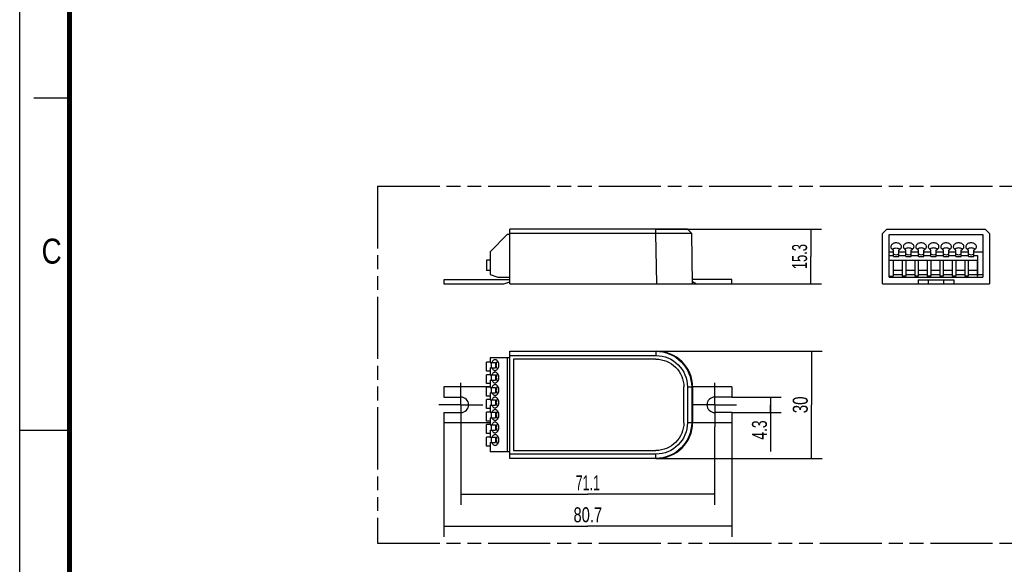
# Model space of a CAD drawing. Header units: millimetres. Extents: x 0 to 210, y 0 to 297.
# Tile 2 of 4: x 0 to 138, y 130 to 206. Entities that reach past the tile are written whole.
import ezdxf
from ezdxf.enums import TextEntityAlignment as Align

# ---------------------------------------------------------------- set-up
doc = ezdxf.new("R2010")
doc.units = ezdxf.units.MM
doc.header["$LTSCALE"] = 19.36
doc.linetypes.add('CENTER', pattern=[0.6, 0.375, -0.075, 0.075, -0.075])
doc.linetypes.add('PHANTOM', pattern=[0.8, 0.45, -0.05, 0.1, -0.05, 0.1, -0.05])
doc.layers.get('0').update_dxf_attribs({"linetype": 'CONTINUOUS'})
for name, color, linetype in [('DEFAULT_3', 7, 'PHANTOM'), ('Z_AXIS', 7, 'CONTINUOUS'), ('Z_DIM_2D', 7, 'CONTINUOUS')]:
    doc.layers.add(name, color=color, linetype=linetype)
doc.styles.get("Standard").update_dxf_attribs({"font": 'txt', "width": 0.7})
doc.styles.add('TEXTSTYLE_2', font='txt', dxfattribs={"width": 0.75})
doc.dimstyles.new('DIMSTYLE_1', dxfattribs={"dimtxt": 2.1, "dimasz": 3.5, "dimexe": 1.5, "dimexo": 0, "dimgap": 0.525, "dimtad": 1, "dimlfac": 2, "dimdsep": 46, "dimtxsty": 'Standard', "dimblk": '_FILLED', "dimblk1": '_FILLED', "dimblk2": '_FILLED', "dimcen": 0.09, "dimclrt": 5, "dimadec": 4, "dimazin": 2, "dimtp": 0.2, "dimtm": 0.2, "dimtfac": 1, "dimtofl": 0, "dimtmove": 0, "dimatfit": 3, "dimldrblk": '_FILLED', "dimfxl": 0, "dimtolj": 1, "dimarcsym": 0})
doc.dimstyles.new('DIMSTYLE_2', dxfattribs={"dimtxt": 2.1, "dimasz": 3.5, "dimexe": 1.5, "dimexo": 0, "dimgap": 0.525, "dimtad": 1, "dimlfac": 2, "dimdsep": 46, "dimtxsty": 'Standard', "dimblk": '_FILLED', "dimblk1": '_FILLED', "dimblk2": '_FILLED', "dimcen": 0.09, "dimclrt": 5, "dimadec": 4, "dimazin": 2, "dimtp": 0.1, "dimtm": 0.1, "dimtfac": 1, "dimtofl": 0, "dimtmove": 0, "dimatfit": 3, "dimldrblk": '_FILLED', "dimfxl": 0, "dimtolj": 1, "dimarcsym": 0})
doc.dimstyles.new('DIMSTYLE_3', dxfattribs={"dimtxt": 2.1, "dimasz": 3.5, "dimexe": 1.5, "dimexo": 0, "dimgap": 0.525, "dimtad": 1, "dimdec": 1, "dimlfac": 2, "dimdsep": 46, "dimtxsty": 'Standard', "dimblk": '_FILLED', "dimblk1": '_FILLED', "dimblk2": '_FILLED', "dimcen": 0.09, "dimclrt": 5, "dimadec": 4, "dimazin": 2, "dimtp": 0.3, "dimtm": 0.3, "dimtfac": 1, "dimtdec": 1, "dimtofl": 0, "dimtmove": 0, "dimatfit": 3, "dimldrblk": '_FILLED', "dimfxl": 0, "dimtolj": 1, "dimarcsym": 0})
doc.dimstyles.new('DIMSTYLE_4', dxfattribs={"dimtxt": 2.1, "dimasz": 3.5, "dimexe": 1.5, "dimexo": 0, "dimgap": 0.525, "dimtad": 1, "dimlfac": 2, "dimdsep": 46, "dimtxsty": 'Standard', "dimblk": '_FILLED', "dimblk1": '_FILLED', "dimblk2": '_FILLED', "dimcen": 0.09, "dimclrt": 5, "dimadec": 4, "dimazin": 2, "dimtp": 0.3, "dimtm": 0.3, "dimtfac": 1, "dimtofl": 0, "dimtmove": 0, "dimatfit": 3, "dimldrblk": '_FILLED', "dimfxl": 0, "dimtolj": 1, "dimarcsym": 0})

# ---------------------------------------------------------------- blocks, each defined once
blk = doc.blocks.new('*D2')
at = {"layer": 'Z_DIM_2D', "color": 2, "linetype": 'Continuous', "transparency": 16777216}
for p, q in [((89.13, 176.64), (112.33, 176.64)), ((110.83, 176.64), (110.83, 172.82)), ((110.83, 168.99), (110.83, 172.82)), ((89.25, 168.99), (112.33, 168.99))]:
    blk.add_line(p, q, dxfattribs=at)
at = {"layer": 'Z_DIM_2D', "color": 5, "linetype": 'Continuous', "transparency": 16777216, "width": 0.642857}
blk.add_text('15.3', height=2.1, rotation=90, dxfattribs=at).set_placement((110.3, 172.82), align=Align.CENTER)
blk = doc.blocks.new('_FILLED')
at = {"color": 0, "linetype": 'ByBlock'}
blk.add_solid([(0, 0), (-1, 0.125), (-1, -0.125)], dxfattribs=at)
blk = doc.blocks.new('_NONE')
blk = doc.blocks.new('*D3')
at = {"layer": 'Z_DIM_2D', "color": 2, "linetype": 'Continuous', "transparency": 16777216}
for p, q in [((89.13, 159.55), (112.41, 159.55)), ((110.91, 159.55), (110.91, 152.05)), ((110.91, 144.55), (110.91, 152.05)), ((89.13, 144.55), (112.41, 144.55))]:
    blk.add_line(p, q, dxfattribs=at)
at = {"layer": 'Z_DIM_2D', "color": 5, "linetype": 'Continuous', "transparency": 16777216, "width": 0.75}
blk.add_text('30', height=2.1, rotation=90, dxfattribs=at).set_placement((110.39, 152.05), align=Align.CENTER)
blk = doc.blocks.new('*D4')
at = {"layer": 'Z_DIM_2D', "color": 2, "linetype": 'Continuous', "transparency": 16777216}
for p, q in [((99.75, 153.13), (106.69, 153.13)), ((105.19, 153.13), (105.19, 152.05)), ((105.19, 150.98), (105.19, 152.05)), ((105.19, 152.05), (105.19, 145.52)), ((99.75, 150.98), (106.69, 150.98))]:
    blk.add_line(p, q, dxfattribs=at)
at = {"layer": 'Z_DIM_2D', "color": 5, "linetype": 'Continuous', "transparency": 16777216, "width": 0.690476}
blk.add_text('4.3', height=2.1, rotation=90, dxfattribs=at).set_placement((104.67, 149.87), align=Align.RIGHT)
blk = doc.blocks.new('*D5')
at = {"layer": 'Z_DIM_2D', "color": 2, "linetype": 'Continuous', "transparency": 16777216}
for p, q in [((61.81, 148.98), (61.81, 138.04)), ((97.35, 148.98), (97.35, 138.04)), ((61.81, 139.54), (79.58, 139.54)), ((97.35, 139.54), (79.58, 139.54))]:
    blk.add_line(p, q, dxfattribs=at)
at = {"layer": 'Z_DIM_2D', "color": 5, "linetype": 'Continuous', "transparency": 16777216, "width": 0.625}
blk.add_text('71.1', height=2.1, dxfattribs=at).set_placement((79.58, 140.07), align=Align.CENTER)
blk = doc.blocks.new('*D6')
at = {"layer": 'Z_DIM_2D', "color": 2, "linetype": 'Continuous', "transparency": 16777216}
for p, q in [((59.4, 149.55), (59.4, 133.57)), ((99.75, 149.55), (99.75, 133.57)), ((59.4, 135.07), (79.58, 135.07)), ((99.75, 135.07), (79.58, 135.07))]:
    blk.add_line(p, q, dxfattribs=at)
at = {"layer": 'Z_DIM_2D', "color": 5, "linetype": 'Continuous', "transparency": 16777216, "width": 0.732143}
blk.add_text('80.7', height=2.1, dxfattribs=at).set_placement((79.58, 135.6), align=Align.CENTER)

msp = doc.modelspace()

# ---------------------------------------------------------------- linework, layer by layer
at = {"color": 2, "linetype": 'Continuous'}
for p, q in [((0, 0), (0, 297)), ((7, 195), (2, 195)), ((0, 148.5), (7, 148.5))]:
    msp.add_line(p, q, dxfattribs=at)
at = {"color": 7, "linetype": 'Continuous'}
for p, q in [((68.6539, 168.9935), (68.6539, 176.6435)), ((93.5308, 176.6435), (68.6539, 176.6435)), ((94.1307, 176.0539), (93.5308, 176.6435)), ((121.4514, 176.6435), (120.8514, 176.0435)), ((121.4514, 176.6435), (135.2514, 176.6435)), ((135.8514, 176.0435), (135.2514, 176.6435)), ((68.3039, 175.9185), (65.8839, 173.4985)), ((68.6539, 175.9185), (68.3039, 175.9185)), ((89.1301, 176.0435), (68.6539, 176.0435)), ((94.1307, 176.0539), (89.1301, 176.0435)), ((94.2539, 168.9935), (94.1307, 176.0539)), ((120.8514, 168.9935), (120.8514, 176.0435)), ((121.7764, 169.9185), (121.7764, 175.9185)), ((121.7764, 175.9185), (134.9264, 175.9185)), ((134.9264, 175.9185), (134.9264, 169.9185)), ((135.8514, 176.0435), (135.8514, 168.9935)), ((65.8839, 173.4985), (65.8839, 170.3135)), ((121.7764, 173.4985), (122.4014, 173.4985)), ((121.7764, 172.9585), (122.4014, 172.9585)), ((122.4014, 172.8185), (122.4014, 173.7463)), ((122.4014, 172.8185), (123.1514, 172.8185)), ((123.1514, 172.8185), (123.1514, 173.7463)), ((123.1514, 173.4985), (124.1514, 173.4985)), ((123.1514, 172.9585), (124.1514, 172.9585)), ((124.1514, 172.8185), (124.1514, 173.7463)), ((124.1514, 172.8185), (124.9014, 172.8185)), ((124.9014, 172.8185), (124.9014, 173.7463)), ((124.9014, 173.4985), (125.9014, 173.4985)), ((124.9014, 172.9585), (125.9014, 172.9585)), ((125.9014, 172.8185), (125.9014, 173.7463)), ((125.9014, 172.8185), (126.6514, 172.8185)), ((126.6514, 172.8185), (126.6514, 173.7463)), ((126.6514, 173.4985), (127.6514, 173.4985)), ((126.6514, 172.9585), (127.6514, 172.9585)), ((127.6514, 172.8185), (127.6514, 173.7463)), ((127.6514, 172.8185), (128.4014, 172.8185)), ((128.4014, 172.8185), (128.4014, 173.7463)), ((128.4014, 173.4985), (129.4014, 173.4985)), ((128.4014, 172.9585), (129.4014, 172.9585)), ((129.4014, 172.8185), (129.4014, 173.7463)), ((129.4014, 172.8185), (130.1514, 172.8185)), ((130.1514, 172.8185), (130.1514, 173.7463)), ((130.1514, 173.4985), (131.1514, 173.4985)), ((130.1514, 172.9585), (131.1514, 172.9585)), ((131.1514, 172.8185), (131.1514, 173.7463)), ((131.1514, 172.8185), (131.9014, 172.8185)), ((131.9014, 172.8185), (131.9014, 173.7463)), ((131.9014, 173.4985), (132.9014, 173.4985)), ((131.9014, 172.9585), (132.9014, 172.9585)), ((132.9014, 172.8185), (132.9014, 173.7463)), ((132.9014, 172.8185), (133.6514, 172.8185)), ((133.6514, 172.8185), (133.6514, 173.7463)), ((133.6514, 173.4985), (134.9264, 173.4985)), ((133.6514, 172.9585), (134.1764, 172.9585)), ((134.1764, 172.9585), (134.1764, 170.0794)), ((65.3739, 172.3185), (65.3739, 170.8685)), ((65.8839, 172.3185), (65.3739, 172.3185)), ((121.7764, 172.3185), (134.1764, 172.3185)), ((122.3764, 172.3185), (122.3764, 170.0794)), ((123.6264, 172.3185), (123.6264, 170.0794)), ((124.1264, 172.3185), (124.1264, 170.0794)), ((125.3764, 172.3185), (125.3764, 170.0794)), ((125.8764, 172.3185), (125.8764, 170.0794)), ((127.1264, 172.3185), (127.1264, 170.0794)), ((127.6264, 172.3185), (127.6264, 170.0794)), ((128.8764, 172.3185), (128.8764, 170.0794)), ((129.3764, 172.3185), (129.3764, 170.0794)), ((130.6264, 172.3185), (130.6264, 170.0794)), ((131.1264, 172.3185), (131.1264, 170.0794)), ((132.3764, 172.3185), (132.3764, 170.0794)), ((132.8764, 172.3185), (132.8764, 170.0794)), ((134.1264, 172.3185), (134.1264, 170.0794)), ((65.8839, 170.8685), (65.3739, 170.8685)), ((65.8839, 170.3135), (66.9639, 169.9185)), ((66.9639, 169.9185), (68.6539, 169.9185)), ((121.7764, 170.0794), (122.3764, 170.0794)), ((121.7764, 169.9185), (134.9264, 169.9185)), ((123.6264, 170.8685), (122.3764, 170.8685)), ((122.3764, 170.3135), (123.6264, 170.3135)), ((124.1264, 170.0794), (123.6264, 170.0794)), ((125.3764, 170.8685), (124.1264, 170.8685)), ((124.1264, 170.3135), (125.3764, 170.3135)), ((125.8764, 170.0794), (125.3764, 170.0794)), ((127.1264, 170.8685), (125.8764, 170.8685)), ((125.8764, 170.3135), (127.1264, 170.3135)), ((127.6264, 170.0794), (127.1264, 170.0794)), ((128.8764, 170.8685), (127.6264, 170.8685)), ((127.6264, 170.3135), (128.8764, 170.3135)), ((129.3764, 170.0794), (128.8764, 170.0794)), ((130.6264, 170.8685), (129.3764, 170.8685)), ((129.3764, 170.3135), (130.6264, 170.3135)), ((131.1264, 170.0794), (130.6264, 170.0794)), ((132.3764, 170.8685), (131.1264, 170.8685)), ((131.1264, 170.3135), (132.3764, 170.3135)), ((132.8764, 170.0794), (132.3764, 170.0794)), ((134.1264, 170.8685), (132.8764, 170.8685)), ((132.8764, 170.3135), (134.1264, 170.3135)), ((134.1764, 170.0794), (134.1264, 170.0794)), ((134.1764, 170.3135), (134.9264, 170.3135)), ((59.4039, 169.5535), (59.4039, 168.9935)), ((68.6539, 169.5535), (59.4039, 169.5535)), ((59.4039, 168.9935), (67.8421, 168.9935)), ((67.8421, 168.9935), (68.6539, 169.3035)), ((68.6539, 168.9935), (94.2539, 168.9935)), ((99.7534, 169.5935), (94.2434, 169.5935)), ((94.2478, 169.3447), (94.8034, 168.9935)), ((94.8034, 168.9935), (99.7534, 168.9935)), ((99.7534, 168.9935), (99.7534, 169.5935)), ((120.8514, 168.9935), (135.8514, 168.9935)), ((125.8514, 169.5535), (130.8514, 169.5535)), ((125.8514, 169.5535), (125.8514, 168.9935)), ((127.2764, 169.5535), (127.2764, 168.9935)), ((129.4264, 169.5535), (129.4264, 168.9935)), ((130.8514, 169.5535), (130.8514, 168.9935)), ((65.8839, 158.6272), (65.8839, 158.0022)), ((68.6539, 158.6272), (65.8839, 158.6272)), ((68.3039, 158.6272), (68.3039, 145.4772)), ((68.6539, 144.5522), (68.6539, 159.5522)), ((68.6539, 159.5522), (89.1301, 159.5522)), ((68.6539, 158.9522), (89.1301, 158.9522)), ((65.3739, 156.7772), (65.3739, 158.0272)), ((65.8839, 158.0272), (65.3739, 158.0272)), ((65.8839, 158.0022), (66.6689, 158.0022)), ((65.8839, 157.2522), (65.8839, 156.2522)), ((65.8839, 157.2522), (66.6689, 157.2522)), ((66.0239, 158.0022), (66.0239, 157.2522)), ((66.6689, 158.0022), (66.6689, 157.2522)), ((69.1539, 158.4522), (69.1539, 145.6522)), ((89.1301, 158.4522), (69.1539, 158.4522)), ((65.8839, 156.7772), (65.3739, 156.7772)), ((65.3739, 155.0272), (65.3739, 156.2772)), ((65.8839, 156.2772), (65.3739, 156.2772)), ((65.8839, 156.2522), (66.6689, 156.2522)), ((66.0239, 156.2522), (66.0239, 155.5022)), ((66.6689, 156.2522), (66.6689, 155.5022)), ((59.4039, 154.5522), (59.4039, 153.1272)), ((65.8839, 154.5522), (59.4039, 154.5522)), ((65.8839, 155.0272), (65.3739, 155.0272)), ((65.3739, 153.2772), (65.3739, 154.5272)), ((65.8839, 154.5272), (65.3739, 154.5272)), ((65.8839, 155.5022), (65.8839, 154.5022)), ((65.8839, 155.5022), (66.6689, 155.5022)), ((65.8839, 154.5022), (66.6689, 154.5022)), ((66.0239, 154.5022), (66.0239, 153.7522)), ((66.6689, 154.5022), (66.6689, 153.7522)), ((93.0308, 149.5522), (93.0308, 154.5522)), ((93.5308, 154.5522), (93.5308, 149.5522)), ((94.1307, 154.5522), (94.1307, 149.5522)), ((99.7534, 154.5522), (94.2434, 154.5522)), ((94.2434, 154.5522), (94.2434, 149.5522)), ((99.7534, 154.5522), (99.7534, 153.1272)), ((59.4039, 153.1272), (61.8089, 153.1272)), ((65.8839, 153.2772), (65.3739, 153.2772)), ((65.8839, 153.7522), (65.8839, 152.7522)), ((65.8839, 153.7522), (66.6689, 153.7522)), ((99.7534, 153.1272), (97.3534, 153.1272)), ((65.3739, 151.5272), (65.3739, 152.7772)), ((65.8839, 152.7772), (65.3739, 152.7772)), ((65.8839, 152.7522), (66.6689, 152.7522)), ((65.8839, 152.0022), (65.8839, 151.0022)), ((65.8839, 152.0022), (66.6689, 152.0022)), ((66.0239, 152.7522), (66.0239, 152.0022)), ((66.6689, 152.7522), (66.6689, 152.0022)), ((59.4039, 150.9772), (59.4039, 149.5522)), ((59.4039, 150.9772), (61.8089, 150.9772)), ((65.8839, 151.5272), (65.3739, 151.5272)), ((65.3739, 149.7772), (65.3739, 151.0272)), ((65.8839, 151.0272), (65.3739, 151.0272)), ((65.8839, 151.0022), (66.6689, 151.0022)), ((66.0239, 151.0022), (66.0239, 150.2522)), ((66.6689, 151.0022), (66.6689, 150.2522)), ((99.7534, 150.9772), (97.3534, 150.9772)), ((99.7534, 150.9772), (99.7534, 149.5522)), ((65.8839, 149.5522), (59.4039, 149.5522)), ((65.8839, 149.7772), (65.3739, 149.7772)), ((65.3739, 148.0272), (65.3739, 149.2772)), ((65.8839, 149.2772), (65.3739, 149.2772)), ((65.8839, 150.2522), (65.8839, 149.2522)), ((65.8839, 150.2522), (66.6689, 150.2522)), ((65.8839, 149.2522), (66.6689, 149.2522)), ((66.0239, 149.2522), (66.0239, 148.5022)), ((66.6689, 149.2522), (66.6689, 148.5022)), ((99.7534, 149.5522), (94.2434, 149.5522)), ((65.8839, 148.0272), (65.3739, 148.0272)), ((65.8839, 148.5022), (65.8839, 147.5022)), ((65.8839, 148.5022), (66.6689, 148.5022)), ((65.3739, 146.2772), (65.3739, 147.5272)), ((65.8839, 147.5272), (65.3739, 147.5272)), ((65.8839, 146.2772), (65.3739, 146.2772)), ((65.8839, 147.5022), (66.6689, 147.5022)), ((65.8839, 146.7522), (65.8839, 145.4772)), ((65.8839, 146.7522), (66.6689, 146.7522)), ((66.0239, 147.5022), (66.0239, 146.7522)), ((66.6689, 147.5022), (66.6689, 146.7522)), ((68.6539, 145.4772), (65.8839, 145.4772)), ((89.1301, 145.1522), (68.6539, 145.1522)), ((69.1539, 145.6522), (89.1301, 145.6522)), ((89.1301, 144.5522), (68.6539, 144.5522))]:
    msp.add_line(p, q, dxfattribs=at)
at = {"color": 9, "linetype": 'Continuous'}
for p, q in [((89.1301, 176.0435), (89.1301, 176.6435)), ((89.2531, 168.9935), (89.1301, 176.0435)), ((89.1301, 159.5522), (89.1301, 158.9522)), ((93.5308, 154.5522), (94.2434, 154.5522)), ((94.2434, 149.5522), (93.5308, 149.5522)), ((89.1301, 144.5522), (89.1301, 145.1522))]:
    msp.add_line(p, q, dxfattribs=at)
at = {"color": 7, "linetype": 'Continuous', "const_width": 0.7}
msp.add_lwpolyline([(7, 7), (7, 290)], dxfattribs=at)
at = {"color": 7, "linetype": 'Continuous'}
for points in [[(123.5264, 174.2056), (123.5168, 174.2895), (123.4897, 174.3694), (123.4445, 174.4463), (123.3832, 174.5173), (123.3066, 174.5805), (123.2172, 174.6346), (123.1168, 174.678), (123.0082, 174.7099), (122.8937, 174.7292), (122.7764, 174.7359), (122.6591, 174.7292), (122.5446, 174.7099), (122.436, 174.678), (122.3356, 174.6346), (122.2462, 174.5805), (122.1696, 174.5173), (122.1083, 174.4463), (122.0631, 174.3694), (122.036, 174.2895), (122.0264, 174.2056)], [(122.0264, 174.2056), (122.0331, 174.1354), (122.0521, 174.0678), (122.0838, 174.0022), (122.1271, 173.9401), (122.1816, 173.8826), (122.2462, 173.8305), (122.3193, 173.7852), (122.4014, 173.7463)], [(122.2197, 173.8519), (122.2945, 173.9046), (122.4014, 173.9577), (122.52, 173.9966), (122.6462, 174.0207), (122.7764, 174.0286), (122.9066, 174.0207), (123.0328, 173.9966), (123.1514, 173.9577), (123.2583, 173.9046), (123.3331, 173.8519)], [(123.1514, 173.7463), (123.2335, 173.7852), (123.3066, 173.8305), (123.3711, 173.8826), (123.4257, 173.9401), (123.469, 174.0022), (123.5007, 174.0678), (123.5197, 174.1354), (123.5264, 174.2056)], [(125.2764, 174.2056), (125.2668, 174.2895), (125.2397, 174.3694), (125.1945, 174.4463), (125.1332, 174.5173), (125.0566, 174.5805), (124.9672, 174.6346), (124.8668, 174.678), (124.7582, 174.7099), (124.6437, 174.7292), (124.5264, 174.7359), (124.4091, 174.7292), (124.2946, 174.7099), (124.186, 174.678), (124.0856, 174.6346), (123.9962, 174.5805), (123.9196, 174.5173), (123.8583, 174.4463), (123.8131, 174.3694), (123.786, 174.2895), (123.7764, 174.2056)], [(123.7764, 174.2056), (123.7831, 174.1354), (123.8021, 174.0678), (123.8338, 174.0022), (123.8771, 173.9401), (123.9316, 173.8826), (123.9962, 173.8305), (124.0693, 173.7852), (124.1514, 173.7463)], [(125.0831, 173.8519), (125.0083, 173.9046), (124.9014, 173.9577), (124.7828, 173.9966), (124.6566, 174.0207), (124.5264, 174.0286), (124.3962, 174.0207), (124.27, 173.9966), (124.1514, 173.9577), (124.0445, 173.9046), (123.9697, 173.8519)], [(124.9014, 173.7463), (124.9835, 173.7852), (125.0566, 173.8305), (125.1211, 173.8826), (125.1757, 173.9401), (125.219, 174.0022), (125.2507, 174.0678), (125.2697, 174.1354), (125.2764, 174.2056)], [(127.0264, 174.2056), (127.0168, 174.2895), (126.9897, 174.3694), (126.9445, 174.4463), (126.8832, 174.5173), (126.8066, 174.5805), (126.7172, 174.6346), (126.6168, 174.678), (126.5082, 174.7099), (126.3937, 174.7292), (126.2764, 174.7359), (126.1591, 174.7292), (126.0446, 174.7099), (125.936, 174.678), (125.8356, 174.6346), (125.7462, 174.5805), (125.6696, 174.5173), (125.6083, 174.4463), (125.5631, 174.3694), (125.536, 174.2895), (125.5264, 174.2056)], [(125.5264, 174.2056), (125.5331, 174.1354), (125.5521, 174.0678), (125.5838, 174.0022), (125.6271, 173.9401), (125.6816, 173.8826), (125.7462, 173.8305), (125.8193, 173.7852), (125.9014, 173.7463)], [(126.8331, 173.8519), (126.7583, 173.9046), (126.6514, 173.9577), (126.5328, 173.9966), (126.4066, 174.0207), (126.2764, 174.0286), (126.1462, 174.0207), (126.02, 173.9966), (125.9014, 173.9577), (125.7945, 173.9046), (125.7197, 173.8519)], [(126.6514, 173.7463), (126.7335, 173.7852), (126.8066, 173.8305), (126.8711, 173.8826), (126.9257, 173.9401), (126.969, 174.0022), (127.0007, 174.0678), (127.0197, 174.1354), (127.0264, 174.2056)], [(128.7764, 174.2056), (128.7668, 174.2895), (128.7397, 174.3694), (128.6945, 174.4463), (128.6332, 174.5173), (128.5566, 174.5805), (128.4672, 174.6346), (128.3668, 174.678), (128.2582, 174.7099), (128.1437, 174.7292), (128.0264, 174.7359), (127.9091, 174.7292), (127.7946, 174.7099), (127.686, 174.678), (127.5856, 174.6346), (127.4962, 174.5805), (127.4196, 174.5173), (127.3583, 174.4463), (127.3131, 174.3694), (127.286, 174.2895), (127.2764, 174.2056)], [(127.2764, 174.2056), (127.2831, 174.1354), (127.3021, 174.0678), (127.3338, 174.0022), (127.3771, 173.9401), (127.4316, 173.8826), (127.4962, 173.8305), (127.5693, 173.7852), (127.6514, 173.7463)], [(128.5831, 173.8519), (128.5083, 173.9046), (128.4014, 173.9577), (128.2828, 173.9966), (128.1566, 174.0207), (128.0264, 174.0286), (127.8962, 174.0207), (127.77, 173.9966), (127.6514, 173.9577), (127.5445, 173.9046), (127.4697, 173.8519)], [(128.4014, 173.7463), (128.4835, 173.7852), (128.5566, 173.8305), (128.6211, 173.8826), (128.6757, 173.9401), (128.719, 174.0022), (128.7507, 174.0678), (128.7697, 174.1354), (128.7764, 174.2056)], [(130.5264, 174.2056), (130.5168, 174.2895), (130.4897, 174.3694), (130.4445, 174.4463), (130.3832, 174.5173), (130.3066, 174.5805), (130.2172, 174.6346), (130.1168, 174.678), (130.0082, 174.7099), (129.8937, 174.7292), (129.7764, 174.7359), (129.6591, 174.7292), (129.5446, 174.7099), (129.436, 174.678), (129.3356, 174.6346), (129.2462, 174.5805), (129.1696, 174.5173), (129.1083, 174.4463), (129.0631, 174.3694), (129.036, 174.2895), (129.0264, 174.2056)], [(129.0264, 174.2056), (129.0331, 174.1354), (129.0521, 174.0678), (129.0838, 174.0022), (129.1271, 173.9401), (129.1816, 173.8826), (129.2462, 173.8305), (129.3193, 173.7852), (129.4014, 173.7463)], [(130.3331, 173.8519), (130.2583, 173.9046), (130.1514, 173.9577), (130.0328, 173.9966), (129.9066, 174.0207), (129.7764, 174.0286), (129.6462, 174.0207), (129.52, 173.9966), (129.4014, 173.9577), (129.2945, 173.9046), (129.2197, 173.8519)], [(130.1514, 173.7463), (130.2335, 173.7852), (130.3066, 173.8305), (130.3711, 173.8826), (130.4257, 173.9401), (130.469, 174.0022), (130.5007, 174.0678), (130.5197, 174.1354), (130.5264, 174.2056)], [(132.2764, 174.2056), (132.2668, 174.2895), (132.2397, 174.3694), (132.1945, 174.4463), (132.1332, 174.5173), (132.0566, 174.5805), (131.9672, 174.6346), (131.8668, 174.678), (131.7582, 174.7099), (131.6437, 174.7292), (131.5264, 174.7359), (131.4091, 174.7292), (131.2946, 174.7099), (131.186, 174.678), (131.0856, 174.6346), (130.9962, 174.5805), (130.9196, 174.5173), (130.8583, 174.4463), (130.8131, 174.3694), (130.786, 174.2895), (130.7764, 174.2056)], [(130.7764, 174.2056), (130.7831, 174.1354), (130.8021, 174.0678), (130.8338, 174.0022), (130.8771, 173.9401), (130.9316, 173.8826), (130.9962, 173.8305), (131.0693, 173.7852), (131.1514, 173.7463)], [(132.0831, 173.8519), (132.0083, 173.9046), (131.9014, 173.9577), (131.7828, 173.9966), (131.6566, 174.0207), (131.5264, 174.0286), (131.3962, 174.0207), (131.27, 173.9966), (131.1514, 173.9577), (131.0445, 173.9046), (130.9697, 173.8519)], [(131.9014, 173.7463), (131.9835, 173.7852), (132.0566, 173.8305), (132.1211, 173.8826), (132.1757, 173.9401), (132.219, 174.0022), (132.2507, 174.0678), (132.2697, 174.1354), (132.2764, 174.2056)], [(134.0264, 174.2056), (134.0168, 174.2895), (133.9897, 174.3694), (133.9445, 174.4463), (133.8832, 174.5173), (133.8066, 174.5805), (133.7172, 174.6346), (133.6168, 174.678), (133.5082, 174.7099), (133.3937, 174.7292), (133.2764, 174.7359), (133.1591, 174.7292), (133.0446, 174.7099), (132.936, 174.678), (132.8356, 174.6346), (132.7462, 174.5805), (132.6696, 174.5173), (132.6083, 174.4463), (132.5631, 174.3694), (132.536, 174.2895), (132.5264, 174.2056)], [(132.5264, 174.2056), (132.5331, 174.1354), (132.5521, 174.0678), (132.5838, 174.0022), (132.6271, 173.9401), (132.6816, 173.8826), (132.7462, 173.8305), (132.8193, 173.7852), (132.9014, 173.7463)], [(133.8331, 173.8519), (133.7583, 173.9046), (133.6514, 173.9577), (133.5328, 173.9966), (133.4066, 174.0207), (133.2764, 174.0286), (133.1462, 174.0207), (133.02, 173.9966), (132.9014, 173.9577), (132.7945, 173.9046), (132.7197, 173.8519)], [(133.6514, 173.7463), (133.7335, 173.7852), (133.8066, 173.8305), (133.8711, 173.8826), (133.9257, 173.9401), (133.969, 174.0022), (134.0007, 174.0678), (134.0197, 174.1354), (134.0264, 174.2056)], [(89.1301, 159.5522), (89.6204, 159.5281), (90.106, 159.456), (90.5821, 159.3367), (91.0443, 159.1713), (91.488, 158.9614), (91.909, 158.709), (92.3032, 158.4166), (92.6668, 158.0869), (92.9964, 157.7232), (93.2887, 157.3289), (93.5409, 156.9079), (93.7505, 156.4643), (93.9157, 156.0025), (94.0347, 155.5268), (94.1066, 155.0418), (94.1307, 154.5522)], [(89.1301, 158.9522), (89.5636, 158.9306), (89.9889, 158.8676), (90.4079, 158.7624), (90.8147, 158.617), (91.2051, 158.4322), (91.5756, 158.2102), (91.9224, 157.9527), (92.2425, 157.6627), (92.5324, 157.3425), (92.7898, 156.9957), (93.0116, 156.6251), (93.1962, 156.2349), (93.3414, 155.8284), (93.4463, 155.4099), (93.5093, 154.9851), (93.5308, 154.5522)], [(66.591, 158.3772), (66.5209, 158.3704), (66.4533, 158.3514), (66.3877, 158.3198), (66.3256, 158.2765), (66.268, 158.2219), (66.2159, 158.1573), (66.1706, 158.0843), (66.1317, 158.0022)], [(66.1317, 157.2522), (66.1706, 157.1701), (66.2159, 157.097), (66.268, 157.0324), (66.3256, 156.9779), (66.3877, 156.9345), (66.4533, 156.9029), (66.5209, 156.8839), (66.591, 156.8772)], [(66.591, 156.8772), (66.675, 156.8868), (66.7549, 156.9139), (66.8317, 156.9591), (66.9027, 157.0204), (66.9659, 157.097), (67.0201, 157.1863), (67.0634, 157.2867), (67.0954, 157.3954), (67.1147, 157.5099), (67.1213, 157.6272), (67.1147, 157.7445), (67.0954, 157.8589), (67.0634, 157.9676), (67.0201, 158.068), (66.9659, 158.1574), (66.9027, 158.2339), (66.8317, 158.2953), (66.7549, 158.3405), (66.675, 158.3675), (66.591, 158.3772)], [(66.9444, 157.0709), (66.892, 157.1452), (66.8388, 157.2522), (66.7999, 157.3707), (66.7758, 157.4969), (66.768, 157.6272), (66.7758, 157.7574), (66.7999, 157.8836), (66.8388, 158.0022), (66.892, 158.1091), (66.9444, 158.1835)], [(89.1301, 158.4522), (89.5135, 158.4332), (89.8899, 158.3774), (90.2612, 158.2844), (90.6219, 158.1557), (90.9682, 157.9918), (91.2969, 157.7951), (91.6044, 157.5669), (91.8882, 157.3099), (92.1453, 157.0261), (92.3735, 156.7186), (92.5704, 156.3899), (92.7342, 156.0436), (92.863, 155.683), (92.956, 155.3119), (93.0118, 154.9355), (93.0308, 154.5522)], [(66.591, 156.6272), (66.5209, 156.6204), (66.4533, 156.6014), (66.3877, 156.5698), (66.3256, 156.5265), (66.268, 156.4719), (66.2159, 156.4073), (66.1706, 156.3343), (66.1317, 156.2522)], [(66.591, 155.1272), (66.675, 155.1368), (66.7549, 155.1639), (66.8317, 155.2091), (66.9027, 155.2704), (66.9659, 155.347), (67.0201, 155.4363), (67.0634, 155.5367), (67.0954, 155.6454), (67.1147, 155.7599), (67.1213, 155.8772), (67.1147, 155.9945), (67.0954, 156.1089), (67.0634, 156.2176), (67.0201, 156.318), (66.9659, 156.4074), (66.9027, 156.4839), (66.8317, 156.5453), (66.7549, 156.5905), (66.675, 156.6175), (66.591, 156.6272)], [(66.9444, 156.4335), (66.892, 156.3591), (66.8388, 156.2522), (66.7999, 156.1336), (66.7758, 156.0074), (66.768, 155.8772), (66.7758, 155.7469), (66.7999, 155.6207), (66.8388, 155.5022), (66.892, 155.3952), (66.9444, 155.3209)], [(66.1317, 155.5022), (66.1706, 155.4201), (66.2159, 155.347), (66.268, 155.2824), (66.3256, 155.2279), (66.3877, 155.1845), (66.4533, 155.1529), (66.5209, 155.1339), (66.591, 155.1272)], [(66.591, 154.8772), (66.5209, 154.8704), (66.4533, 154.8514), (66.3877, 154.8198), (66.3256, 154.7765), (66.268, 154.7219), (66.2159, 154.6573), (66.1706, 154.5843), (66.1317, 154.5022)], [(66.591, 153.3772), (66.675, 153.3868), (66.7549, 153.4139), (66.8317, 153.4591), (66.9027, 153.5204), (66.9659, 153.597), (67.0201, 153.6863), (67.0634, 153.7867), (67.0954, 153.8954), (67.1147, 154.0099), (67.1213, 154.1272), (67.1147, 154.2445), (67.0954, 154.3589), (67.0634, 154.4676), (67.0201, 154.568), (66.9659, 154.6574), (66.9027, 154.7339), (66.8317, 154.7953), (66.7549, 154.8405), (66.675, 154.8675), (66.591, 154.8772)], [(66.9444, 154.6835), (66.892, 154.6091), (66.8388, 154.5022), (66.7999, 154.3836), (66.7758, 154.2574), (66.768, 154.1272), (66.7758, 153.9969), (66.7999, 153.8707), (66.8388, 153.7522), (66.892, 153.6452), (66.9444, 153.5709)], [(66.1317, 153.7522), (66.1706, 153.6701), (66.2159, 153.597), (66.268, 153.5324), (66.3256, 153.4779), (66.3877, 153.4345), (66.4533, 153.4029), (66.5209, 153.3839), (66.591, 153.3772)], [(66.591, 153.1272), (66.5209, 153.1204), (66.4533, 153.1014), (66.3877, 153.0698), (66.3256, 153.0265), (66.268, 152.9719), (66.2159, 152.9073), (66.1706, 152.8343), (66.1317, 152.7522)], [(66.591, 151.6272), (66.675, 151.6368), (66.7549, 151.6639), (66.8317, 151.7091), (66.9027, 151.7704), (66.9659, 151.847), (67.0201, 151.9363), (67.0634, 152.0367), (67.0954, 152.1454), (67.1147, 152.2599), (67.1213, 152.3772), (67.1147, 152.4945), (67.0954, 152.6089), (67.0634, 152.7176), (67.0201, 152.818), (66.9659, 152.9074), (66.9027, 152.9839), (66.8317, 153.0453), (66.7549, 153.0905), (66.675, 153.1175), (66.591, 153.1272)], [(66.1317, 152.0022), (66.1706, 151.9201), (66.2159, 151.847), (66.268, 151.7824), (66.3256, 151.7279), (66.3877, 151.6845), (66.4533, 151.6529), (66.5209, 151.6339), (66.591, 151.6272)], [(66.9444, 152.9335), (66.892, 152.8591), (66.8388, 152.7522), (66.7999, 152.6336), (66.7758, 152.5074), (66.768, 152.3772), (66.7758, 152.2469), (66.7999, 152.1207), (66.8388, 152.0022), (66.892, 151.8952), (66.9444, 151.8209)], [(66.591, 151.3772), (66.5209, 151.3704), (66.4533, 151.3514), (66.3877, 151.3198), (66.3256, 151.2765), (66.268, 151.2219), (66.2159, 151.1573), (66.1706, 151.0843), (66.1317, 151.0022)], [(66.591, 149.8772), (66.675, 149.8868), (66.7549, 149.9139), (66.8317, 149.9591), (66.9027, 150.0204), (66.9659, 150.097), (67.0201, 150.1863), (67.0634, 150.2867), (67.0954, 150.3954), (67.1147, 150.5099), (67.1213, 150.6272), (67.1147, 150.7445), (67.0954, 150.8589), (67.0634, 150.9676), (67.0201, 151.068), (66.9659, 151.1574), (66.9027, 151.2339), (66.8317, 151.2953), (66.7549, 151.3405), (66.675, 151.3675), (66.591, 151.3772)], [(66.9444, 151.1835), (66.892, 151.1091), (66.8388, 151.0022), (66.7999, 150.8836), (66.7758, 150.7574), (66.768, 150.6272), (66.7758, 150.4969), (66.7999, 150.3707), (66.8388, 150.2522), (66.892, 150.1452), (66.9444, 150.0709)], [(66.1317, 150.2522), (66.1706, 150.1701), (66.2159, 150.097), (66.268, 150.0324), (66.3256, 149.9779), (66.3877, 149.9345), (66.4533, 149.9029), (66.5209, 149.8839), (66.591, 149.8772)], [(66.591, 149.6272), (66.5209, 149.6204), (66.4533, 149.6014), (66.3877, 149.5698), (66.3256, 149.5265), (66.268, 149.4719), (66.2159, 149.4073), (66.1706, 149.3343), (66.1317, 149.2522)], [(66.591, 148.1272), (66.675, 148.1368), (66.7549, 148.1639), (66.8317, 148.2091), (66.9027, 148.2704), (66.9659, 148.347), (67.0201, 148.4363), (67.0634, 148.5367), (67.0954, 148.6454), (67.1147, 148.7599), (67.1213, 148.8772), (67.1147, 148.9945), (67.0954, 149.1089), (67.0634, 149.2176), (67.0201, 149.318), (66.9659, 149.4074), (66.9027, 149.4839), (66.8317, 149.5453), (66.7549, 149.5905), (66.675, 149.6175), (66.591, 149.6272)], [(66.9444, 149.4335), (66.892, 149.3591), (66.8388, 149.2522), (66.7999, 149.1336), (66.7758, 149.0074), (66.768, 148.8772), (66.7758, 148.7469), (66.7999, 148.6207), (66.8388, 148.5022), (66.892, 148.3952), (66.9444, 148.3209)], [(93.0308, 149.5522), (93.0118, 149.1689), (92.956, 148.7925), (92.863, 148.4214), (92.7343, 148.0608), (92.5705, 147.7146), (92.3737, 147.386), (92.1456, 147.0785), (91.8886, 146.7947), (91.6048, 146.5377), (91.2972, 146.3095), (90.9684, 146.1126), (90.6221, 145.9487), (90.2614, 145.8199), (89.8901, 145.7269), (89.5136, 145.6711), (89.1301, 145.6522)], [(93.5308, 149.5522), (93.5092, 149.1188), (93.4462, 148.6936), (93.341, 148.2747), (93.1956, 147.8681), (93.0108, 147.4777), (92.7888, 147.1073), (92.5314, 146.7605), (92.2414, 146.4404), (91.9211, 146.1505), (91.5742, 145.8932), (91.2036, 145.6714), (90.8133, 145.4867), (90.4067, 145.3415), (89.988, 145.2366), (89.5632, 145.1737), (89.1301, 145.1522)], [(94.1307, 149.5522), (94.1066, 149.062), (94.0345, 148.5765), (93.9153, 148.1005), (93.7499, 147.6384), (93.54, 147.1948), (93.2876, 146.7739), (92.9952, 146.3797), (92.6655, 146.0161), (92.3017, 145.6865), (91.9074, 145.3942), (91.4864, 145.142), (91.0427, 144.9324), (90.5808, 144.7672), (90.105, 144.6481), (89.6199, 144.5762), (89.1301, 144.5522)], [(66.1317, 148.5022), (66.1706, 148.4201), (66.2159, 148.347), (66.268, 148.2824), (66.3256, 148.2279), (66.3877, 148.1845), (66.4533, 148.1529), (66.5209, 148.1339), (66.591, 148.1272)], [(66.591, 147.8772), (66.5209, 147.8704), (66.4533, 147.8514), (66.3877, 147.8198), (66.3256, 147.7765), (66.268, 147.7219), (66.2159, 147.6573), (66.1706, 147.5843), (66.1317, 147.5022)], [(66.591, 146.3772), (66.675, 146.3868), (66.7549, 146.4139), (66.8317, 146.4591), (66.9027, 146.5204), (66.9659, 146.597), (67.0201, 146.6863), (67.0634, 146.7867), (67.0954, 146.8954), (67.1147, 147.0099), (67.1213, 147.1272), (67.1147, 147.2445), (67.0954, 147.3589), (67.0634, 147.4676), (67.0201, 147.568), (66.9659, 147.6574), (66.9027, 147.7339), (66.8317, 147.7953), (66.7549, 147.8405), (66.675, 147.8675), (66.591, 147.8772)], [(66.9444, 147.6835), (66.892, 147.6091), (66.8388, 147.5022), (66.7999, 147.3836), (66.7758, 147.2574), (66.768, 147.1272), (66.7758, 146.9969), (66.7999, 146.8707), (66.8388, 146.7522), (66.892, 146.6452), (66.9444, 146.5709)], [(66.1317, 146.7522), (66.1706, 146.6701), (66.2159, 146.597), (66.268, 146.5324), (66.3256, 146.4779), (66.3877, 146.4345), (66.4533, 146.4029), (66.5209, 146.3839), (66.591, 146.3772)]]:
    msp.add_lwpolyline(points, dxfattribs=at)
for centre, start, end in [((61.8089, 152.0522), 270, 90), ((97.3534, 152.0522), 90, 270)]:
    msp.add_arc(centre, 1.075, start, end, dxfattribs=at)
for centre, major_axis, ratio, start_param, end_param in [((122.7764, 174.1277), (0, -1.0607), 0.70710678, -0.52359878, 0.52359878), ((124.5264, 174.1277), (0, -1.0607), 0.70710678, -0.52359878, 0.52359878), ((126.2764, 174.1277), (0, -1.0607), 0.70710678, -0.52359878, 0.52359878), ((128.0264, 174.1277), (0, -1.0607), 0.70710678, -0.52359878, 0.52359878), ((129.7764, 174.1277), (0, -1.0607), 0.70710678, -0.52359878, 0.52359878), ((131.5264, 174.1277), (0, -1.0607), 0.70710678, -0.52359878, 0.52359878), ((133.2764, 174.1277), (0, -1.0607), 0.70710678, -0.52359878, 0.52359878), ((89.2531, 154.5522), (5.0008, 0), 0.9998477, 0, 1.57079633), ((89.2531, 149.5522), (5.0008, 0), 0.9998477, -1.57079633, 0)]:
    msp.add_ellipse(centre, major_axis=major_axis, ratio=ratio, start_param=start_param, end_param=end_param, dxfattribs=at)
at = {"layer": 'DEFAULT_3', "color": 91, "linetype": 'PHANTOM', "true_color": 0x80ff80}
for p, q in [((50.1286, 182.68), (50.1286, 132.68)), ((50.1286, 182.68), (150.1286, 182.68)), ((50.1286, 132.68), (150.1286, 132.68))]:
    msp.add_line(p, q, dxfattribs=at)
at = {"layer": 'Z_AXIS', "color": 9, "linetype": 'CENTER'}
for p, q in [((61.8089, 152.0522), (61.8089, 155.1272)), ((97.3534, 152.0522), (97.3534, 155.1272)), ((61.8089, 152.0522), (58.7339, 152.0522)), ((61.8089, 152.0522), (61.8089, 148.9772)), ((61.8089, 152.0522), (64.8839, 152.0522)), ((97.3534, 152.0522), (94.2784, 152.0522)), ((97.3534, 152.0522), (100.4284, 152.0522)), ((97.3534, 152.0522), (97.3534, 148.9772))]:
    msp.add_line(p, q, dxfattribs=at)

# ---------------------------------------------------------------- texts
at = {"color": 5, "linetype": 'Continuous', "style": 'TEXTSTYLE_2', "width": 0.833333}
msp.add_text('C', height=3.5, dxfattribs=at).set_placement((3.0702, 171.8336))

# ---------------------------------------------------------------- dimensions: what is measured, and where the dimension line sits
at = {"layer": 'Z_DIM_2D', "color": 2, "linetype": 'Continuous'}
for base, p1, p2, angle, dimstyle, picture, middle in [((110.8263, 168.9935), (89.1301, 176.6435), (89.2531, 168.9935), 270, 'DIMSTYLE_1', '*D2', (110.8263, 172.5185)), ((110.9105, 144.5522), (89.1301, 159.5522), (89.1301, 144.5522), 270, 'DIMSTYLE_1', '*D3', (110.9105, 151.7522)), ((105.1932, 150.9772), (99.7534, 153.1272), (99.7534, 150.9772), 270, 'DIMSTYLE_2', '*D4', (105.1932, 147.3908)), ((59.4039, 135.0718), (99.7534, 149.5522), (59.4039, 149.5522), 180, 'DIMSTYLE_4', '*D6', (79.2787, 135.0718)), ((61.8089, 139.5433), (97.3534, 148.9772), (61.8089, 148.9772), 180, 'DIMSTYLE_3', '*D5', (79.2812, 139.5433))]:
    dim = msp.add_linear_dim(base=base, p1=p1, p2=p2, angle=angle, dimstyle=dimstyle, override={"dimblk1": 'NONE', "dimblk2": 'NONE', "dimsah": 1}, dxfattribs=at)
    dim.commit()
    dim.dimension.update_dxf_attribs({"geometry": picture, "text_midpoint": middle, "dimtype": 160})

doc.saveas('drawing.dxf')
